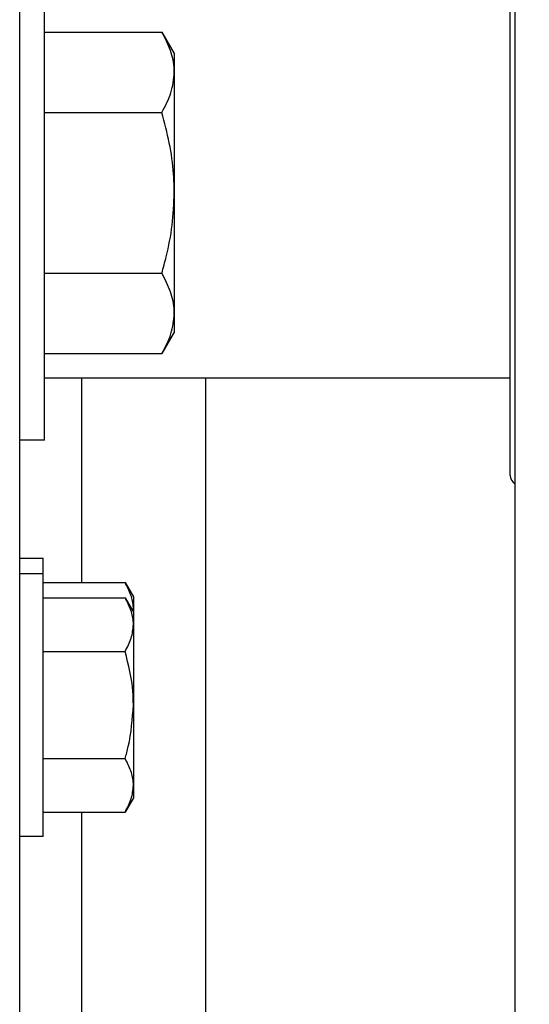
# Model space of a CAD drawing. Header units: inches. Extents: x 218.9 to 312.4, y 214.8 to 247.8.
# Tile 143 of 256: x 256.102 to 256.231, y 224.587 to 224.835. Entities that reach past the tile are written whole.
import ezdxf

# ---------------------------------------------------------------- set-up
doc = ezdxf.new("R2010")
doc.units = ezdxf.units.IN
doc.header["$LTSCALE"] = 0.25
doc.header["$MEASUREMENT"] = 0
doc.layers.add('ANNOTATIONS', color=1, linetype='Continuous')
doc.layers.add('MOTOR RH', color=7, linetype='Continuous')
doc.styles.add('ARIAL', font='arial.ttf', dxfattribs={"height": 0.09375})
doc.dimstyles.new('STANDARD$0', dxfattribs={"dimtxt": 0.09375, "dimasz": 0.09375, "dimexe": 0.03125, "dimexo": 0.046875, "dimgap": 0.09, "dimtad": 0, "dimtih": 1, "dimtoh": 1, "dimdec": 4, "dimzin": 0, "dimdsep": 46, "dimtxsty": 'ARIAL', "dimcen": 0.09, "dimadec": 0, "dimazin": 0, "dimtfac": 1, "dimtdec": 4, "dimtofl": 0, "dimtmove": 0, "dimatfit": 1, "dimfxl": 1, "dimtolj": 1, "dimtzin": 0, "dimarcsym": 0})

# ---------------------------------------------------------------- blocks, each defined once
blk = doc.blocks.new('*D113')
at = {"layer": 'ANNOTATIONS', "color": 0, "lineweight": -2, "transparency": 16777216}
for p, q in [((255.4929976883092, 223.5726725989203), (255.4929976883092, 225.8445399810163)), ((256.9914460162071, 225.558016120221), (256.9914460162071, 225.8445399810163)), ((255.5867476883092, 225.8132899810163), (256.0611257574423, 225.8132899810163)), ((256.8976960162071, 225.8132899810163), (256.4233179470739, 225.8132899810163))]:
    blk.add_line(p, q, dxfattribs=at)
at = {"layer": 'ANNOTATIONS', "color": 0, "transparency": 16777216}
for points in [[(255.5867476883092, 225.8289149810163), (255.5867476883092, 225.7976649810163), (255.4929976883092, 225.8132899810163)], [(256.8976960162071, 225.8289149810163), (256.8976960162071, 225.7976649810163), (256.9914460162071, 225.8132899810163)]]:
    blk.add_solid(points, dxfattribs=at)
at = {"layer": 'defpoints', "color": 0, "transparency": 16777216}
for p in [(255.4929976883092, 225.8132899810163), (256.9914460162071, 225.511141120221), (255.4929976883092, 223.5257975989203)]:
    blk.add_point(p, dxfattribs=at)
at = {"layer": 'ANNOTATIONS', "color": 0, "transparency": 16777216, "insert": (256.2422218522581, 225.8132899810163), "char_height": 0.09375, "attachment_point": 5, "style": 'ARIAL'}
blk.add_mtext('\\A1;25"', dxfattribs=at)
blk = doc.blocks.new('*D115')
at = {"layer": 'ANNOTATIONS', "color": 0, "lineweight": -2, "transparency": 16777216}
for p, q in [((255.4929976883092, 223.5726725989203), (255.4929976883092, 225.542391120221)), ((256.8367468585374, 224.8765007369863), (256.8367468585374, 225.542391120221)), ((255.5867476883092, 225.511141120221), (255.87455039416, 225.511141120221)), ((256.7429968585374, 225.511141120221), (256.4551941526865, 225.511141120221))]:
    blk.add_line(p, q, dxfattribs=at)
at = {"layer": 'ANNOTATIONS', "color": 0, "transparency": 16777216}
for points in [[(255.5867476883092, 225.526766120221), (255.5867476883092, 225.495516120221), (255.4929976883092, 225.511141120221)], [(256.7429968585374, 225.526766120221), (256.7429968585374, 225.495516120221), (256.8367468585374, 225.511141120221)]]:
    blk.add_solid(points, dxfattribs=at)
at = {"layer": 'defpoints', "color": 0, "transparency": 16777216}
for p in [(256.8367468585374, 225.511141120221), (256.8367468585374, 224.8296257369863), (255.4929976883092, 223.5257975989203)]:
    blk.add_point(p, dxfattribs=at)
at = {"layer": 'ANNOTATIONS', "color": 0, "transparency": 16777216, "insert": (256.1648722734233, 225.511141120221), "char_height": 0.09375, "attachment_point": 5, "style": 'ARIAL'}
blk.add_mtext('\\A1;21 1/2"', dxfattribs=at)

msp = doc.modelspace()

# ---------------------------------------------------------------- linework, layer by layer
at = {"layer": 'MOTOR RH'}
for p, q in [((256.1023742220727, 224.3383579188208), (256.1023742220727, 225.2446066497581)), ((256.2273738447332, 224.4888244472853), (256.2273738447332, 225.0006359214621)), ((256.1086244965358, 224.7289818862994), (256.1086244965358, 224.8539826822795)), ((256.1086244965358, 224.8320768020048), (256.1382343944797, 224.8320768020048)), ((256.1382343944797, 224.8320768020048), (256.1413741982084, 224.8266396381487)), ((256.1413741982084, 224.8266396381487), (256.1413741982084, 224.7563272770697)), ((256.1086244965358, 224.8117807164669), (256.1382343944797, 224.8117807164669)), ((256.1086244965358, 224.7711861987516), (256.1382343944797, 224.7711861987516)), ((256.1413741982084, 224.7563272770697), (256.1382343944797, 224.7508877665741)), ((256.1086244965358, 224.7508877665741), (256.1382343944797, 224.7508877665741)), ((256.2261430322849, 224.7446691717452), (256.1086244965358, 224.7446691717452)), ((256.1179993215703, 224.7446691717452), (256.1179993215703, 224.6930571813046)), ((256.1492483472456, 224.7446691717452), (256.1492483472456, 224.4164822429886)), ((256.1086244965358, 224.7289818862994), (256.1023742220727, 224.7289818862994)), ((256.1023742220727, 224.6991819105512), (256.1083112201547, 224.6991819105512)), ((256.1083112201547, 224.6289751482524), (256.1083112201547, 224.6991819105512)), ((256.1023742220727, 224.6953498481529), (256.1083112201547, 224.6953498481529)), ((256.1083112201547, 224.6930571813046), (256.1289675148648, 224.6930571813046)), ((256.1289675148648, 224.6930571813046), (256.1310618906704, 224.6894316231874)), ((256.1083112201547, 224.6892274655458), (256.1289675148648, 224.6892274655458)), ((256.1289675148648, 224.6892274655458), (256.1310618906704, 224.685599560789)), ((256.1310618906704, 224.6894316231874), (256.1310618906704, 224.6387254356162)), ((256.1309715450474, 224.6857544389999), (256.1310618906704, 224.6862918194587)), ((256.2273738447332, 224.6856746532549), (256.2273668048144, 224.6856746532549)), ((256.1083112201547, 224.6756943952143), (256.1289675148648, 224.6756943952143)), ((256.1083112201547, 224.6486306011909), (256.1289675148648, 224.6486306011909)), ((256.1310618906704, 224.6387254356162), (256.1289675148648, 224.635099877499)), ((256.1083112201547, 224.635099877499), (256.1289675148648, 224.635099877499)), ((256.1179993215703, 224.635099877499), (256.1179993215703, 224.4570767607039)), ((256.1083112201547, 224.6289751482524), (256.1023742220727, 224.6289751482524)), ((256.2273703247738, 224.6208980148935), (256.2273738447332, 224.6208980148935)), ((256.2273738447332, 224.5889109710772), (256.2273703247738, 224.5889109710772))]:
    msp.add_line(p, q, dxfattribs=at)
msp.add_arc((256.2286042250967, 224.7201242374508), 0.002460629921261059, 180, 239.4357410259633, dxfattribs=at)
for points, knots in [([(256.2261430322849, 224.7201233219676), (256.2261430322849, 224.7202260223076), (256.2261430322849, 224.7204345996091), (256.226143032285, 224.7221469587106), (256.2261430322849, 224.7247404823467), (256.2261430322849, 224.7280121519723), (256.2261430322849, 224.7316805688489), (256.2261430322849, 224.735995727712), (256.2261430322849, 224.7425749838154), (256.226143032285, 224.7502096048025), (256.2261430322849, 224.7586010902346), (256.226143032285, 224.7671797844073), (256.2261430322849, 224.7781653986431), (256.2261430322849, 224.7900363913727), (256.2261430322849, 224.8002745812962), (256.2261430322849, 224.809106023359), (256.226143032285, 224.8171821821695), (256.2261430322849, 224.8243628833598), (256.226143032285, 224.8306412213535), (256.226143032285, 224.8365566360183), (256.2261430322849, 224.8438472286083), (256.226143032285, 224.8500496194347), (256.2261430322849, 224.8549546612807), (256.226143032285, 224.8588435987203), (256.2261430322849, 224.8621347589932), (256.226143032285, 224.8626103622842), (256.2261430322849, 224.8628412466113)], [0, 0, 0, 0, 0.03883291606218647, 0.07886697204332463, 0.1200171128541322, 0.1522001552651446, 0.1843738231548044, 0.2172354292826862, 0.2500948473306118, 0.3157276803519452, 0.3479058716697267, 0.3800819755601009, 0.4417862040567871, 0.5000002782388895, 0.5388381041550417, 0.5788618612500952, 0.6200185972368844, 0.6521968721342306, 0.6843724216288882, 0.7172413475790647, 0.7500933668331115, 0.8157261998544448, 0.8479043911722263, 0.8800826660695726, 0.9417854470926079, 1, 1, 1, 1]), ([(256.1413741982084, 224.821927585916), (256.1413702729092, 224.8221685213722), (256.1413405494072, 224.8239929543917), (256.1406554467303, 224.8274255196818), (256.1390462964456, 224.8305169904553), (256.1382343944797, 224.8320768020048)], [0, 0, 0, 0, 0.07009978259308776, 0.5308158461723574, 1, 1, 1, 1]), ([(256.1382343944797, 224.8117807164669), (256.1391116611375, 224.8134292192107), (256.1408822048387, 224.8167563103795), (256.1412092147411, 224.8201934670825), (256.1413741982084, 224.821927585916)], [0, 0, 0, 0, 0.4954786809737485, 1, 1, 1, 1]), ([(256.1413741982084, 224.7914822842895), (256.1413363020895, 224.7930596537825), (256.1412352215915, 224.7972669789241), (256.1402649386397, 224.8040919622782), (256.1389137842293, 224.8092081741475), (256.1382343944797, 224.8117807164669)], [0, 0, 0, 0, 0.2296984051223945, 0.612675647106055, 1, 1, 1, 1]), ([(256.1382343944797, 224.7711861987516), (256.1386126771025, 224.7725649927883), (256.1397051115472, 224.7765467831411), (256.1410460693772, 224.7833069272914), (256.1412643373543, 224.7887450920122), (256.1413741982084, 224.7914822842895)], [0, 0, 0, 0, 0.20828671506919, 0.6015068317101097, 1, 1, 1, 1]), ([(256.1413741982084, 224.7610369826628), (256.1413702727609, 224.7612770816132), (256.1413405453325, 224.7630953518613), (256.1406553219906, 224.7665341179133), (256.1390462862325, 224.7696260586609), (256.1382343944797, 224.7711861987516)], [0, 0, 0, 0, 0.07008880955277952, 0.5307828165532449, 1, 1, 1, 1]), ([(256.1382343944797, 224.7508877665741), (256.1391116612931, 224.7525360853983), (256.140882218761, 224.7558628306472), (256.1412092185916, 224.759301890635), (256.1413741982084, 224.7610369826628)], [0, 0, 0, 0, 0.4954749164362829, 1, 1, 1, 1]), ([(256.1310618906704, 224.6862918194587), (256.1310592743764, 224.6864521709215), (256.1310394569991, 224.6876667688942), (256.1305822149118, 224.6899559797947), (256.1295090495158, 224.6920171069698), (256.1289675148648, 224.6930571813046)], [0, 0, 0, 0, 0.07006884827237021, 0.5307434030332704, 1, 1, 1, 1]), ([(256.1310618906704, 224.6824597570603), (256.1310592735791, 224.6826201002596), (256.1310394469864, 224.6838348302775), (256.1305823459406, 224.6861267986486), (256.1295090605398, 224.6881876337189), (256.1289675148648, 224.6892274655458)], [0, 0, 0, 0, 0.07006288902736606, 0.5307833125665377, 0.9999999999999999, 0.9999999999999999, 0.9999999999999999, 0.9999999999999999]), ([(256.1289675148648, 224.6756943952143), (256.1295528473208, 224.6767937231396), (256.1307341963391, 224.6790124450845), (256.1309520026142, 224.6813037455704), (256.1310618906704, 224.6824597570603)], [0, 0, 0, 0, 0.4954780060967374, 1, 1, 1, 1]), ([(256.1310618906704, 224.6621636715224), (256.1310358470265, 224.6632916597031), (256.1309301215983, 224.6678707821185), (256.1298109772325, 224.6723320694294), (256.1289675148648, 224.6756943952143)], [0, 0, 0, 0, 0.2463328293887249, 1, 1, 1, 1]), ([(256.1289675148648, 224.6486306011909), (256.1292501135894, 224.6496420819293), (256.1304817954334, 224.654050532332), (256.130809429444, 224.6586327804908), (256.1310618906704, 224.6621636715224)], [0, 0, 0, 0, 0.2294413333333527, 1, 1, 1, 1]), ([(256.1310618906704, 224.641865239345), (256.1310592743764, 224.6420255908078), (256.1310394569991, 224.6432401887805), (256.1305822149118, 224.645529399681), (256.1295090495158, 224.6475905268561), (256.1289675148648, 224.6486306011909)], [0, 0, 0, 0, 0.07006884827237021, 0.5307434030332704, 1, 1, 1, 1]), ([(256.1289675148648, 224.635099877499), (256.1295528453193, 224.6361991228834), (256.1307340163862, 224.638417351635), (256.1309519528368, 224.6407091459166), (256.1310618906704, 224.641865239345)], [0, 0, 0, 0, 0.4955509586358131, 1, 1, 1, 1]), ([(256.2273738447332, 224.6321994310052), (256.2273738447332, 224.6324797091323), (256.2273738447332, 224.6330408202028), (256.2273738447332, 224.6337929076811), (256.2273738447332, 224.6342049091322), (256.2273738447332, 224.6343864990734)], [0, 0, 0, 0, 0.3582109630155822, 0.7171310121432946, 0.9999999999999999, 0.9999999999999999, 0.9999999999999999, 0.9999999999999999])]:
    msp.add_open_spline(points, degree=3, knots=knots, dxfattribs=at)

# ---------------------------------------------------------------- dimensions: what is measured, and where the dimension line sits
at = {"layer": 'ANNOTATIONS'}
dim = msp.add_linear_dim(base=(255.4929976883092, 225.8132899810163), p1=(256.9914460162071, 225.511141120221), p2=(255.4929976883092, 223.5257975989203), text='25"', dimstyle='STANDARD$0', dxfattribs=at)
dim.commit()
dim.dimension.update_dxf_attribs({"geometry": '*D113', "text_midpoint": (256.2422218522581, 225.8132899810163), "dimtype": 160})
dim = msp.add_linear_dim(base=(256.8367468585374, 225.511141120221), p1=(255.4929976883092, 223.5257975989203), p2=(256.8367468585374, 224.8296257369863), text='21 1/2"', dimstyle='STANDARD$0', dxfattribs=at)
dim.commit()
dim.dimension.update_dxf_attribs({"geometry": '*D115', "text_midpoint": (256.1648722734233, 225.511141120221)})

doc.saveas('drawing.dxf')
